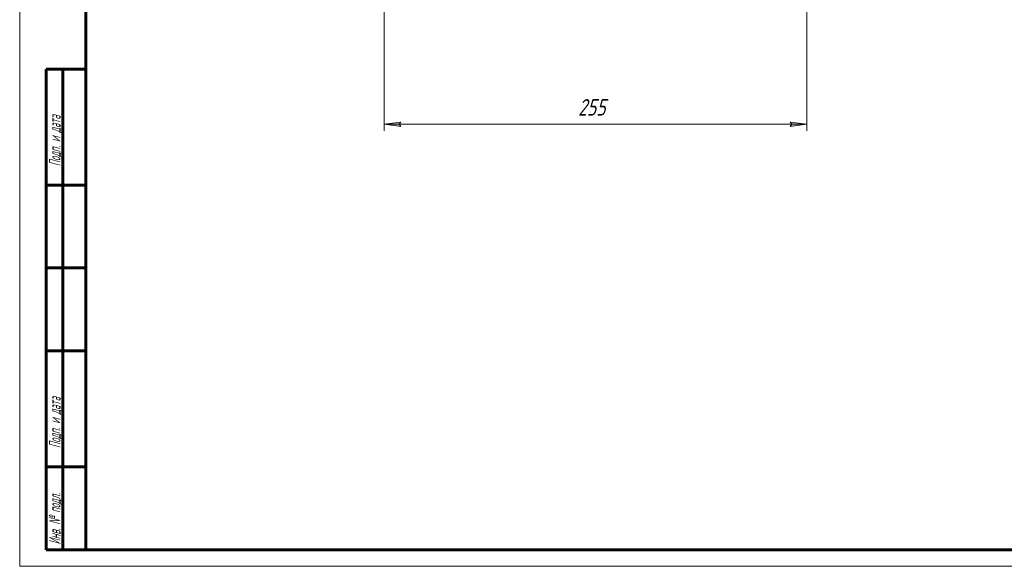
# Model space of a CAD drawing. Header units: millimetres. Extents: x 0 to 594, y 0 to 420.
# Tile 1 of 9: x 0 to 297, y 0 to 165. Entities that reach past the tile are written whole.
import ezdxf

# ---------------------------------------------------------------- set-up
doc = ezdxf.new("R2010")
doc.units = ezdxf.units.MM
doc.linetypes.add('K5LT_BASIC', pattern=[0])
doc.linetypes.add('K5LT_THIN', pattern=[0])
doc.layers.add('Системный слой', color=7, linetype='Continuous')
doc.layers.add('Системный слой (1)', color=251, linetype='Continuous', true_color=0x6c6c6c)
doc.styles.add('KDIMTEXTSTYLE', font='GOST_AU.SHX', dxfattribs={"width": 0.96, "oblique": 15, "height": 5})
doc.styles.add('KTEXTSTYLE', font='GOST_AU.SHX', dxfattribs={"width": 0.56, "height": 5})
doc.dimstyles.new('KDIMSTYLE (0.50)', dxfattribs={"dimtxt": 5, "dimasz": 1, "dimexe": 2, "dimexo": 0, "dimgap": 1, "dimtad": 1, "dimlfac": 2, "dimtxsty": 'KDIMTEXTSTYLE', "dimsah": 1, "dimcen": 0, "dimdle": 1, "dimadec": 0, "dimazin": 0, "dimtfac": 0.667, "dimtmove": 0, "dimatfit": 3, "dimfxl": 1, "dimtvp": 1, "dimtolj": 1, "dimtzin": 0, "dimarcsym": 0})

# ---------------------------------------------------------------- blocks, each defined once
blk = doc.blocks.new('D0')
at = {"layer": 'Системный слой (1)'}
for points in [[(114.44, 133.36), (114.94, 134.02), (109.94, 133.36), (114.94, 132.71)], [(232.44, 132.71), (237.44, 133.36), (232.44, 134.02), (232.94, 133.36)]]:
    blk.add_hatch(color=7, dxfattribs=at).paths.add_polyline_path(points)
at = {"layer": 'Системный слой (1)', "color": 7, "linetype": 'K5LT_THIN', "lineweight": 18, "true_color": 0xffffff}
for p, q in [((109.94, 183.75), (109.94, 131.36)), ((237.44, 183.75), (237.44, 131.36)), ((109.94, 133.36), (114.94, 134.02)), ((114.94, 134.02), (114.44, 133.36)), ((232.94, 133.36), (232.44, 134.02)), ((232.44, 134.02), (237.44, 133.36)), ((114.94, 132.71), (109.94, 133.36)), ((114.44, 133.36), (114.94, 132.71)), ((237.44, 133.36), (232.44, 132.71)), ((232.44, 132.71), (232.94, 133.36))]:
    blk.add_line(p, q, dxfattribs=at)
blk.add_wipeout([(168.42, 134.36), (168.42, 141.75), (178.55, 141.75), (178.55, 134.36)]).dxf.layer = 'Системный слой (1)'
blk.add_line((109.94, 133.36), (237.44, 133.36), dxfattribs=at)
at = {"layer": 'Системный слой (1)', "color": 7, "insert": (168.42, 140.95), "char_height": 5, "attachment_point": 1, "style": 'KTEXTSTYLE'}
blk.add_mtext('\\H5.0;\\W1.000;\\Q15;\\Q15;\\W0.960;255', dxfattribs=at)
blk = doc.blocks.new('KDIMARROW_01')
at = {"layer": 'Системный слой'}
blk.add_hatch(color=0, dxfattribs=at).paths.add_polyline_path([(0, 0), (-5, 0.66), (-4.5, 0), (-5, -0.66)])
at = {"layer": 'Системный слой', "color": 0, "linetype": 'K5LT_THIN', "lineweight": 18}
for p, q in [((-4.5, 0), (-5, 0.66)), ((-5, 0.66), (0, 0)), ((0, 0), (-5, -0.66)), ((-5, -0.66), (-4.5, 0))]:
    blk.add_line(p, q, dxfattribs=at)
at = {"layer": 'Системный слой (1)', "color": 0, "linetype": 'K5LT_THIN', "lineweight": 18}
blk.add_line((469.54, 216.75), (469.04, 216.75), dxfattribs=at)
blk = doc.blocks.new('U46')
at = {"color": 7, "linetype": 'K5LT_THIN', "lineweight": 18, "true_color": 0xffffff}
for p, q in [((0, 0), (0, 420)), ((594, 0), (0, 0))]:
    blk.add_line(p, q, dxfattribs=at)
at = {"color": 143, "linetype": 'K5LT_BASIC', "lineweight": 60, "true_color": 0x33acca}
for p, q in [((20, 5), (20, 415)), ((8, 5), (8, 150)), ((20, 150), (8, 150)), ((13, 5), (13, 150)), ((20, 115), (8, 115)), ((20, 90), (8, 90)), ((20, 65), (8, 65)), ((20, 30), (8, 30)), ((20, 5), (8, 5)), ((589, 5), (20, 5))]:
    blk.add_line(p, q, dxfattribs=at)
at = {"color": 7, "char_height": 3.5, "attachment_point": 1, "rotation": 90, "style": 'KTEXTSTYLE'}
for s, insert in [('\\H5.0;\\W1.000;\\Q15;\\Q15;\\W0.560;\\H3.50;Подп. и дата', (8.82, 120.66)), ('\\H5.0;\\W1.000;\\Q15;\\Q15;\\W0.560;\\H3.50;Подп. и дата', (8.82, 35.66)), ('\\H5.0;\\W1.000;\\Q15;\\Q15;\\W0.560;\\H3.50;Инв. № подл.', (8.82, 6.57))]:
    blk.add_mtext(s, dxfattribs=dict(at, insert=insert))

msp = doc.modelspace()

# ---------------------------------------------------------------- dimensions: what is measured, and where the dimension line sits
at = {"layer": 'Системный слой (1)', "color": 7}
dim = msp.add_linear_dim(base=(109.9422, 133.3646), p1=(237.4422, 183.7514), p2=(109.9422, 183.7514), dimstyle='KDIMSTYLE (0.50)', override={"dimexo": 0, "dimpost": '\\H5.0;\\W0.960;\\Q15;<>', "dimblk1": 'KDIMARROW_01', "dimblk2": 'KDIMARROW_01', "dimse1": 0, "dimse2": 0, "dimclrt": 7, "dimtol": 1, "dimtp": 0, "dimtm": 0, "dimtdec": 5, "dimtolj": 1}, dxfattribs=at)
dim.commit()
dim.dimension.update_dxf_attribs({"geometry": 'D0', "text_midpoint": (173.6922, 133.3646), "dimtype": 160})

# ---------------------------------------------------------------- next in the draw order: block references
msp.add_blockref('U46', (0, 0))

doc.saveas('drawing.dxf')
